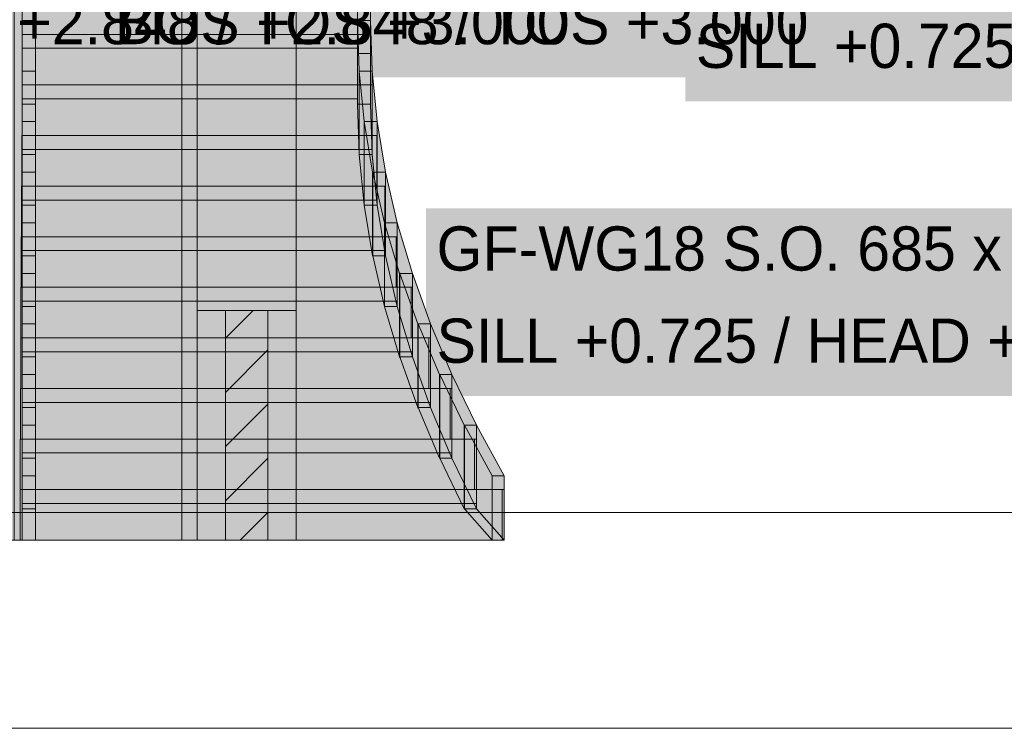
# Model space of a CAD drawing. Header units: millimetres. Extents: x -925 to 33700, y -14775 to 19578.
# Tile 55 of 163: x 6529 to 10062, y -775 to 1769. Entities that reach past the tile are written whole.
import ezdxf

# ---------------------------------------------------------------- set-up
doc = ezdxf.new("R2010")
doc.units = ezdxf.units.MM
doc.linetypes.add('DASHED', pattern=[1.524, 1.27, -0.254])
for name, color, linetype in [('FILL-C_BDBDBF', 7, 'Continuous'), ('FILL-EPS', 7, 'Continuous'), ('FILL-WHITE', 7, 'Continuous'), ('LINE-CORE', 7, 'Continuous'), ('LINE-INK', 7, 'Continuous'), ('LINE-STEEL-DASH', 7, 'DASHED'), ('LINE-STEEL_GREY', 7, 'Continuous'), ('TEXT-INK', 7, 'Continuous')]:
    doc.layers.add(name, color=color, linetype=linetype)

msp = doc.modelspace()

# ---------------------------------------------------------------- hatches: boundary and pattern name
at = {"layer": 'FILL-C_BDBDBF', "true_color": 0xbdbdbf}
h = msp.add_hatch(color=9, dxfattribs=at)
h.dxf.hatch_style = 1
h.paths.add_polyline_path([(7267, 725), (7419.4, 725), (7419.4, -100), (7273, -100), (7267, -100)])
at = {"layer": 'FILL-EPS', "true_color": 0xccffff}
h = msp.add_hatch(color=7, dxfattribs=at)
h.dxf.hatch_style = 1
h.paths.add_polyline_path([(7165.4, 617.6), (7165.4, 725), (7267, 725), (7267, -100), (7165.4, -100)])
h = msp.add_hatch(color=7, dxfattribs=at)
h.dxf.hatch_style = 1
h.paths.add_polyline_path([(7521, 725), (7521, 617.6), (7521, -100), (7419.4, -100), (7419.4, 725), (7448.9, 725)])
at = {"layer": 'FILL-WHITE', "true_color": 0xffffff}
h = msp.add_hatch(color=7, dxfattribs=at)
h.dxf.hatch_style = 1
h.paths.add_polyline_path([(7165.4, 3557.6), (7165.4, -100), (5153.1, -100), (5153.1, 3557.6)])
h.paths.add_polyline_path([(6501.2, 2825), (5816.2, 2825), (5816.2, 725), (6501.2, 725)], flags=0)
h = msp.add_hatch(color=7, dxfattribs=at)
h.dxf.hatch_style = 1
h.paths.add_polyline_path([(5153.1, 3557.6), (7165.4, 3557.6), (7165.4, -100), (5153.1, -100)])
h.paths.add_polyline_path([(6501.2, 2825), (5816.2, 2825), (5816.2, 725), (6501.2, 725)], flags=0)
h = msp.add_hatch(color=7, dxfattribs=at)
h.dxf.hatch_style = 1
h.paths.add_polyline_path([(7261, 3557.6), (7261, 3498.7), (11696, 3498.7), (11696, 3557.6), (12447.2, 3557.6), (12447.2, -100), (11846, -100), (11846, 2825.5), (7110.5, 2825.5), (7110.5, -100), (6508.8, -100), (6508.8, 3557.6)])
h = msp.add_hatch(color=7, dxfattribs=at)
h.dxf.hatch_style = 1
h.paths.add_polyline_path([(7165.4, 3557.6), (7521, 3557.6), (7521, 3351.3), (7521, 3351.3), (7521, -100), (7165.4, -100), (7165.4, 3557.6)])
h = msp.add_hatch(color=7, dxfattribs=at)
h.dxf.hatch_style = 1
h.paths.add_polyline_path([(7521, 3557.6), (7521, 3198.8), (7521, 3198.7), (7521, -100), (7521, -100), (7165.4, -100), (7165.4, 3557.6)])
h.paths.add_polyline_path([(7521, 3351.3), (7271.3, 3351.3), (7271.3, 3198.7), (7521, 3198.7)], flags=0)
h = msp.add_hatch(color=7, dxfattribs=at)
h.dxf.hatch_style = 1
h.paths.add_polyline_path([(7521, 3557.6), (7521, 3351.3), (7271.3, 3351.3), (7271.3, 3198.7), (7521, 3198.7), (7521, -100), (7165.4, -100), (7165.4, 3557.6)])
h = msp.add_hatch(color=7, dxfattribs=at)
h.dxf.hatch_style = 1
h.paths.add_polyline_path([(6508.8, 3198.7), (12447.2, 3198.7), (12447.2, -100), (11846, -100), (11846, 2825.5), (7110.5, 2825.5), (7110.5, -100), (6508.8, -100), (6508.8, 3198.7)])
h = msp.add_hatch(color=7, dxfattribs=at)
h.dxf.hatch_style = 1
h.paths.add_polyline_path([(7165.4, 725), (7165.4, 2825.5), (7521, 2825.5), (7521, 725), (7165.4, 725)])
h = msp.add_hatch(color=7, dxfattribs=at)
h.dxf.hatch_style = 1
h.paths.add_polyline_path([(6538, 1465.8), (6538, 1647.4), (6538, 1828.9), (6538, 2010.5), (6538, 2192.1), (6538, 2373.7), (6538, 2555.3), (6585, 2555.3), (6585, 2373.7), (6585, 2192.1), (6585, 2010.5), (6585, 1828.9), (6585, 1647.4), (6585, 1465.8)])
h = msp.add_hatch(color=7, dxfattribs=at)
h.dxf.hatch_style = 1
h.paths.add_polyline_path([(7741, 1465.8), (7741, 1647.4), (7741, 1828.9), (7741, 2010.5), (7741, 2192.1), (7741, 2373.7), (7741, 2555.3), (7788, 2555.3), (7788, 2373.7), (7788, 2192.1), (7788, 2010.5), (7788, 1828.9), (7788, 1647.4), (7788, 1465.8)])
h = msp.add_hatch(color=7, dxfattribs=at)
h.dxf.hatch_style = 1
h.paths.add_polyline_path([(5975, 1561.1), (9077.1, 1561.1), (9077.1, 2235.1), (5975, 2235.1)])
h = msp.add_hatch(color=7, dxfattribs=at)
h.dxf.hatch_style = 1
h.paths.add_polyline_path([(6832.1, 1561.1), (9934.1, 1561.1), (9934.1, 2235.1), (6832.1, 2235.1)])
h = msp.add_hatch(color=7, dxfattribs=at)
h.dxf.hatch_style = 1
h.paths.add_polyline_path([(8917.8, 1476), (11726.2, 1476), (11726.2, 2150), (8917.8, 2150)])
h = msp.add_hatch(color=7, dxfattribs=at)
h.dxf.hatch_style = 1
h.paths.add_polyline_path([(6585, 1947.4), (6585, 1765.8), (6538, 1765.8), (6538, 1947.4)])
h = msp.add_hatch(color=7, dxfattribs=at)
h.dxf.hatch_style = 1
h.paths.add_polyline_path([(6538, 1847.4), (6538, 1897.4), (7741, 1897.4), (7741, 1947.4), (7788, 1947.4), (7788, 1897.4), (7788, 1665.8), (7788, 1647.4), (7741, 1647.4), (7741, 1665.8), (6538, 1665.8), (6538, 1715.8)])
h = msp.add_hatch(color=7, dxfattribs=at)
h.dxf.hatch_style = 1
h.paths.add_polyline_path([(7788, 1947.4), (7788, 1765.8), (7741, 1765.8), (7741, 1947.4)])
h = msp.add_hatch(color=7, dxfattribs=at)
h.dxf.hatch_style = 1
h.paths.add_polyline_path([(6538, 1897.4), (7788, 1897.4), (7788, 1715.8), (6538, 1715.8), (6538, 1897.4)])
h = msp.add_hatch(color=7, dxfattribs=at)
h.dxf.hatch_style = 1
h.paths.add_polyline_path([(7741, 1767.4), (7741, 1765.8), (7747, 1584.2), (7747, 1284.2), (7747, 1282.6), (7747, 1284.2), (7741, 1465.8), (7741, 1765.8)])
h = msp.add_hatch(color=7, dxfattribs=at)
h.dxf.hatch_style = 1
h.paths.add_polyline_path([(6538, 1665.8), (6538, 1715.8), (7741, 1715.8), (7741, 1765.8), (7788, 1765.8), (7788, 1715.8), (7788, 1484.2), (7788, 1465.8), (7741, 1465.8), (7741, 1484.2), (6538, 1484.2), (6538, 1534.2)])
h = msp.add_hatch(color=7, dxfattribs=at)
h.dxf.hatch_style = 1
h.paths.add_polyline_path([(6585, 1765.8), (6585, 1584.2), (6538, 1584.2), (6538, 1765.8)])
h = msp.add_hatch(color=7, dxfattribs=at)
h.dxf.hatch_style = 1
h.paths.add_polyline_path([(7741, 1765.8), (7788, 1765.8), (7788, 1465.8), (7741, 1465.8)])
h = msp.add_hatch(color=7, dxfattribs=at)
h.dxf.hatch_style = 1
h.paths.add_polyline_path([(7747, 1584.2), (7741, 1765.8), (7788, 1765.8), (7794, 1584.2)])
h = msp.add_hatch(color=7, dxfattribs=at)
h.dxf.hatch_style = 1
h.paths.add_polyline_path([(7788, 1465.8), (7788, 1484.2), (7788, 1765.8), (7793.9, 1585.8), (7794, 1585.8), (7794, 1584.2), (7794, 1534.2), (7794, 1284.2), (7788.1, 1464.2), (7788, 1464.2)])
h = msp.add_hatch(color=7, dxfattribs=at)
h.dxf.hatch_style = 1
h.paths.add_polyline_path([(6538, 1715.8), (7788, 1715.8), (7788, 1534.2), (6538, 1534.2), (6538, 1715.8)])
h = msp.add_hatch(color=7, dxfattribs=at)
h.dxf.hatch_style = 1
h.paths.add_polyline_path([(6585, 1584.2), (6585, 1402.6), (6538, 1402.6), (6538, 1584.2)])
h = msp.add_hatch(color=7, dxfattribs=at)
h.dxf.hatch_style = 1
h.paths.add_polyline_path([(7747, 1284.2), (7747, 1584.2), (7794, 1584.2), (7794, 1284.2), (7747, 1284.2)])
h = msp.add_hatch(color=7, dxfattribs=at)
h.dxf.hatch_style = 1
h.paths.add_polyline_path([(7794, 1584.2), (7794, 1284.2), (7747.1, 1284.2), (7747.1, 1584.2)])
h = msp.add_hatch(color=7, dxfattribs=at)
h.dxf.hatch_style = 1
h.paths.add_polyline_path([(7747.1, 1584.2), (7794, 1584.2), (7812, 1402.6), (7765.1, 1402.6)])
h = msp.add_hatch(color=7, dxfattribs=at)
h.dxf.hatch_style = 1
h.paths.add_polyline_path([(7765.1, 1402.6), (7765.1, 1102.6), (7747.1, 1284.2), (7747.1, 1584.2)])
h = msp.add_hatch(color=7, dxfattribs=at)
h.dxf.hatch_style = 1
h.paths.add_polyline_path([(7794, 1284.2), (7794, 1302.6), (7794, 1584.2), (7811.8, 1404.2), (7812, 1404.2), (7812, 1402.6), (7812, 1352.6), (7812, 1102.6), (7794.2, 1282.6), (7794, 1282.6)])
h = msp.add_hatch(color=7, dxfattribs=at)
h.dxf.hatch_style = 1
h.paths.add_polyline_path([(6537.1, 1534.2), (7793.1, 1534.2), (7793.1, 1352.6), (6537.1, 1352.6)])
h = msp.add_hatch(color=7, dxfattribs=at)
h.dxf.hatch_style = 1
h.paths.add_polyline_path([(6538, 1534.2), (6538, 1352.6), (6537.1, 1352.6), (6537.1, 1534.2)])
h = msp.add_hatch(color=7, dxfattribs=at)
h.dxf.hatch_style = 1
h.paths.add_polyline_path([(6538, 1484.2), (6538, 1534.2), (7794, 1534.2), (7794, 1302.6), (6538, 1302.6), (6538, 1352.6)])
h = msp.add_hatch(color=7, dxfattribs=at)
h.dxf.hatch_style = 1
h.paths.add_polyline_path([(7793.1, 1534.2), (7794, 1534.2), (7794, 1352.6), (7793.1, 1352.6)])
h = msp.add_hatch(color=7, dxfattribs=at)
h.dxf.hatch_style = 1
h.paths.add_polyline_path([(6538, 1284.2), (6538, 1465.8), (6585, 1465.8), (6585, 1284.2)])
h = msp.add_hatch(color=7, dxfattribs=at)
h.dxf.hatch_style = 1
h.paths.add_polyline_path([(7747, 1284.2), (7741, 1465.8), (7788, 1465.8), (7794, 1284.2)])
h = msp.add_hatch(color=7, dxfattribs=at)
h.dxf.hatch_style = 1
h.paths.add_polyline_path([(6538, 1402.6), (6585, 1402.6), (6585, 1221.1), (6538, 1221.1), (6538, 1402.6)])
h = msp.add_hatch(color=7, dxfattribs=at)
h.dxf.hatch_style = 1
h.paths.add_polyline_path([(7765.1, 1402.6), (7812, 1402.6), (7812, 1102.6), (7765.1, 1102.6)])
h = msp.add_hatch(color=7, dxfattribs=at)
h.dxf.hatch_style = 1
h.paths.add_polyline_path([(7812, 1402.6), (7812, 1102.6), (7765.3, 1102.6), (7765.3, 1402.6)])
h = msp.add_hatch(color=7, dxfattribs=at)
h.dxf.hatch_style = 1
h.paths.add_polyline_path([(7765.3, 1402.6), (7812, 1402.6), (7842, 1221.1), (7795.3, 1221.1)])
h = msp.add_hatch(color=7, dxfattribs=at)
h.dxf.hatch_style = 1
h.paths.add_polyline_path([(7795.3, 1221.1), (7795.3, 921.1), (7765.3, 1102.6), (7765.3, 1402.6)])
h = msp.add_hatch(color=7, dxfattribs=at)
h.dxf.hatch_style = 1
h.paths.add_polyline_path([(7812, 1121.1), (7812, 1402.6), (7842, 1221.1), (7842, 1171.1), (7842, 921.1), (7812, 1102.6)])
h = msp.add_hatch(color=7, dxfattribs=at)
h.dxf.hatch_style = 1
h.paths.add_polyline_path([(7810.2, 1352.6), (7810.2, 1171.1), (6536.2, 1171.1), (6536.2, 1352.6)])
h = msp.add_hatch(color=7, dxfattribs=at)
h.dxf.hatch_style = 1
h.paths.add_polyline_path([(6538, 1352.6), (6538, 1171.1), (6536.2, 1171.1), (6536.2, 1352.6)])
h = msp.add_hatch(color=7, dxfattribs=at)
h.dxf.hatch_style = 1
h.paths.add_polyline_path([(6538, 1302.6), (6538, 1352.6), (7812, 1352.6), (7812, 1121.1), (6538, 1121.1), (6538, 1171.1)])
h = msp.add_hatch(color=7, dxfattribs=at)
h.dxf.hatch_style = 1
h.paths.add_polyline_path([(7810.2, 1352.6), (7812, 1352.6), (7812, 1171.1), (7810.2, 1171.1)])
h = msp.add_hatch(color=7, dxfattribs=at)
h.dxf.hatch_style = 1
h.paths.add_polyline_path([(6538, 1102.6), (6538, 1284.2), (6585, 1284.2), (6585, 1102.6)])
h = msp.add_hatch(color=7, dxfattribs=at)
h.dxf.hatch_style = 1
h.paths.add_polyline_path([(7747.1, 1284.2), (7794, 1284.2), (7812, 1102.6), (7765.1, 1102.6)])
h = msp.add_hatch(color=7, dxfattribs=at)
h.dxf.hatch_style = 1
h.paths.add_polyline_path([(6585, 1221.1), (6585, 1039.5), (6538, 1039.5), (6538, 1221.1)])
h = msp.add_hatch(color=7, dxfattribs=at)
h.dxf.hatch_style = 1
h.paths.add_polyline_path([(7795.3, 921.1), (7795.3, 1221.1), (7842, 1221.1), (7842, 921.1)])
h = msp.add_hatch(color=7, dxfattribs=at)
h.dxf.hatch_style = 1
h.paths.add_polyline_path([(7795.5, 1222.7), (7795.7, 1221.1), (7837.7, 1039.5), (7837.7, 739.5), (7837.8, 737.9), (7837.7, 739.5), (7795.7, 921.1), (7795.7, 1221.1)])
h = msp.add_hatch(color=7, dxfattribs=at)
h.dxf.hatch_style = 1
h.paths.add_polyline_path([(7842, 1221.1), (7842, 921.1), (7795.7, 921.1), (7795.7, 1221.1)])
h = msp.add_hatch(color=7, dxfattribs=at)
h.dxf.hatch_style = 1
h.paths.add_polyline_path([(7837.7, 1039.5), (7795.7, 1221.1), (7842, 1221.1), (7884, 1039.5)])
h = msp.add_hatch(color=7, dxfattribs=at)
h.dxf.hatch_style = 1
h.paths.add_polyline_path([(7842, 921.1), (7842, 939.5), (7842, 1221.1), (7884, 1039.5), (7884, 989.5), (7884, 739.5)])
h = msp.add_hatch(color=7, dxfattribs=at)
h.dxf.hatch_style = 1
h.paths.add_polyline_path([(6535.2, 1171.1), (7839.2, 1171.1), (7839.2, 989.5), (6535.2, 989.5)])
h = msp.add_hatch(color=7, dxfattribs=at)
h.dxf.hatch_style = 1
h.paths.add_polyline_path([(6538, 1171.1), (6538, 989.5), (6535.2, 989.5), (6535.2, 1171.1)])
h = msp.add_hatch(color=7, dxfattribs=at)
h.dxf.hatch_style = 1
h.paths.add_polyline_path([(6538, 1121.1), (6538, 1171.1), (7842, 1171.1), (7842, 939.5), (6538, 939.5), (6538, 989.5)])
h = msp.add_hatch(color=7, dxfattribs=at)
h.dxf.hatch_style = 1
h.paths.add_polyline_path([(7839.2, 989.5), (7839.2, 1171.1), (7842, 1171.1), (7842, 989.5)])
h = msp.add_hatch(color=7, dxfattribs=at)
h.dxf.hatch_style = 1
h.paths.add_polyline_path([(6538, 921.1), (6538, 1102.6), (6585, 1102.6), (6585, 921.1), (6538, 921.1)])
h = msp.add_hatch(color=7, dxfattribs=at)
h.dxf.hatch_style = 1
h.paths.add_polyline_path([(7765.3, 1102.6), (7812, 1102.6), (7842, 921.1), (7795.3, 921.1)])
h = msp.add_hatch(color=7, dxfattribs=at)
h.dxf.hatch_style = 1
h.paths.add_polyline_path([(7987.2, 417.6), (10795.5, 417.6), (10795.5, 1091.6), (7987.2, 1091.6)])
h = msp.add_hatch(color=7, dxfattribs=at)
h.dxf.hatch_style = 1
h.paths.add_polyline_path([(6585, 1039.5), (6585, 857.9), (6538, 857.9), (6538, 1039.5)])
h = msp.add_hatch(color=7, dxfattribs=at)
h.dxf.hatch_style = 1
h.paths.add_polyline_path([(7837.7, 739.5), (7837.7, 1039.5), (7884, 1039.5), (7884, 739.5)])
h = msp.add_hatch(color=7, dxfattribs=at)
h.dxf.hatch_style = 1
h.paths.add_polyline_path([(7838.1, 1039.5), (7892.1, 857.9), (7892.1, 557.9), (7892.3, 556.3), (7892.1, 557.9), (7838.1, 739.5), (7838.1, 1039.5), (7837.9, 1041.1)])
h = msp.add_hatch(color=7, dxfattribs=at)
h.dxf.hatch_style = 1
h.paths.add_polyline_path([(7884, 1039.5), (7884, 739.5), (7838.1, 739.5), (7838.1, 1039.5)])
h = msp.add_hatch(color=7, dxfattribs=at)
h.dxf.hatch_style = 1
h.paths.add_polyline_path([(7938, 857.9), (7892.1, 857.9), (7838.1, 1039.5), (7884, 1039.5)])
h = msp.add_hatch(color=7, dxfattribs=at)
h.dxf.hatch_style = 1
h.paths.add_polyline_path([(7938, 857.9), (7938, 807.9), (7938, 557.9), (7884, 739.5), (7884, 757.9), (7884, 1039.5)])
h = msp.add_hatch(color=7, dxfattribs=at)
h.dxf.hatch_style = 1
h.paths.add_polyline_path([(7880.3, 989.5), (7880.3, 807.9), (6534.3, 807.9), (6534.3, 989.5)])
h = msp.add_hatch(color=7, dxfattribs=at)
h.dxf.hatch_style = 1
h.paths.add_polyline_path([(6538, 989.5), (6538, 807.9), (6534.3, 807.9), (6534.3, 989.5)])
h = msp.add_hatch(color=7, dxfattribs=at)
h.dxf.hatch_style = 1
h.paths.add_polyline_path([(6538, 939.5), (6538, 989.5), (7884, 989.5), (7884, 757.9), (6538, 757.9), (6538, 807.9)])
h = msp.add_hatch(color=7, dxfattribs=at)
h.dxf.hatch_style = 1
h.paths.add_polyline_path([(7880.3, 989.5), (7884, 989.5), (7884, 807.9), (7880.3, 807.9)])
h = msp.add_hatch(color=7, dxfattribs=at)
h.dxf.hatch_style = 1
h.paths.add_polyline_path([(6538, 921.1), (6585, 921.1), (6585, 739.5), (6538, 739.5)])
h = msp.add_hatch(color=7, dxfattribs=at)
h.dxf.hatch_style = 1
h.paths.add_polyline_path([(7837.7, 739.5), (7795.7, 921.1), (7842, 921.1), (7884, 739.5)])
h = msp.add_hatch(color=7, dxfattribs=at)
h.dxf.hatch_style = 1
h.paths.add_polyline_path([(6585, 857.9), (6585, 676.3), (6538, 676.3), (6538, 857.9)])
h = msp.add_hatch(color=7, dxfattribs=at)
h.dxf.hatch_style = 1
h.paths.add_polyline_path([(7892.1, 557.9), (7892.1, 857.9), (7938, 857.9), (7938, 557.9)])
h = msp.add_hatch(color=7, dxfattribs=at)
h.dxf.hatch_style = 1
h.paths.add_polyline_path([(7892.4, 859.5), (7892.6, 857.9), (7957.6, 676.3), (7957.6, 376.3), (7957.8, 374.7), (7957.6, 376.3), (7892.6, 557.9), (7892.6, 857.9)])
h = msp.add_hatch(color=7, dxfattribs=at)
h.dxf.hatch_style = 1
h.paths.add_polyline_path([(7938, 857.9), (7938, 557.9), (7892.6, 557.9), (7892.6, 857.9)])
h = msp.add_hatch(color=7, dxfattribs=at)
h.dxf.hatch_style = 1
h.paths.add_polyline_path([(7938, 857.9), (8003, 676.3), (7957.6, 676.3), (7892.6, 857.9), (7938, 857.9)])
h = msp.add_hatch(color=7, dxfattribs=at)
h.dxf.hatch_style = 1
h.paths.add_polyline_path([(8003, 676.3), (8003, 626.3), (8003, 376.3), (7938, 557.9), (7938, 576.3), (7938, 857.9)])
h = msp.add_hatch(color=7, dxfattribs=at)
h.dxf.hatch_style = 1
h.paths.add_polyline_path([(7933.3, 807.9), (7933.3, 626.3), (6533.3, 626.3), (6533.3, 807.9)])
h = msp.add_hatch(color=7, dxfattribs=at)
h.dxf.hatch_style = 1
h.paths.add_polyline_path([(6538, 807.9), (6538, 626.3), (6533.3, 626.3), (6533.3, 807.9)])
h = msp.add_hatch(color=7, dxfattribs=at)
h.dxf.hatch_style = 1
h.paths.add_polyline_path([(6538, 757.9), (6538, 807.9), (7938, 807.9), (7938, 576.3), (6538, 576.3), (6538, 626.3)])
h = msp.add_hatch(color=7, dxfattribs=at)
h.dxf.hatch_style = 1
h.paths.add_polyline_path([(7933.3, 626.3), (7933.3, 807.9), (7938, 807.9), (7938, 626.3)])
h = msp.add_hatch(color=7, dxfattribs=at)
h.dxf.hatch_style = 1
h.paths.add_polyline_path([(6538, 739.5), (6585, 739.5), (6585, 557.9), (6538, 557.9)])
h = msp.add_hatch(color=7, dxfattribs=at)
h.dxf.hatch_style = 1
h.paths.add_polyline_path([(7938, 557.9), (7892.1, 557.9), (7838.1, 739.5), (7884, 739.5)])
h = msp.add_hatch(color=7, dxfattribs=at)
h.dxf.hatch_style = 1
h.paths.add_polyline_path([(6585, 676.3), (6585, 494.7), (6538, 494.7), (6538, 676.3)])
h = msp.add_hatch(color=7, dxfattribs=at)
h.dxf.hatch_style = 1
h.paths.add_polyline_path([(7957.6, 376.3), (7957.6, 676.3), (8003, 676.3), (8003, 376.3)])
h = msp.add_hatch(color=7, dxfattribs=at)
h.dxf.hatch_style = 1
h.paths.add_polyline_path([(8003, 676.3), (8003, 376.3), (7958.3, 376.3), (7958.3, 676.3)])
h = msp.add_hatch(color=7, dxfattribs=at)
h.dxf.hatch_style = 1
h.paths.add_polyline_path([(8080, 494.7), (8035.3, 494.7), (7958.3, 676.3), (8003, 676.3)])
h = msp.add_hatch(color=7, dxfattribs=at)
h.dxf.hatch_style = 1
h.paths.add_polyline_path([(8035.3, 494.7), (8035.3, 194.7), (7958.3, 376.3), (7958.3, 676.3)])
h = msp.add_hatch(color=7, dxfattribs=at)
h.dxf.hatch_style = 1
h.paths.add_polyline_path([(8003, 376.3), (8003, 394.7), (8003, 676.3), (8080, 494.7), (8080, 494.7), (8080, 444.7), (8080, 194.7), (8003, 376.3)])
h = msp.add_hatch(color=7, dxfattribs=at)
h.dxf.hatch_style = 1
h.paths.add_polyline_path([(7997.4, 626.3), (7997.4, 444.7), (6532.4, 444.7), (6532.4, 626.3)])
h = msp.add_hatch(color=7, dxfattribs=at)
h.dxf.hatch_style = 1
h.paths.add_polyline_path([(6538, 626.3), (6538, 444.7), (6532.4, 444.7), (6532.4, 626.3)])
h = msp.add_hatch(color=7, dxfattribs=at)
h.dxf.hatch_style = 1
h.paths.add_polyline_path([(6538, 576.3), (6538, 626.3), (8003, 626.3), (8003, 394.7), (6538, 394.7), (6538, 444.7)])
h = msp.add_hatch(color=7, dxfattribs=at)
h.dxf.hatch_style = 1
h.paths.add_polyline_path([(7997.4, 626.3), (8003, 626.3), (8003, 444.7), (7997.4, 444.7)])
h = msp.add_hatch(color=7, dxfattribs=at)
h.dxf.hatch_style = 1
h.paths.add_polyline_path([(6538, 376.3), (6538, 557.9), (6585, 557.9), (6585, 376.3)])
h = msp.add_hatch(color=7, dxfattribs=at)
h.dxf.hatch_style = 1
h.paths.add_polyline_path([(7938, 557.9), (8003, 376.3), (7957.6, 376.3), (7892.6, 557.9), (7938, 557.9)])
h = msp.add_hatch(color=7, dxfattribs=at)
h.dxf.hatch_style = 1
h.paths.add_polyline_path([(6538, 494.7), (6585, 494.7), (6585, 313.2), (6538, 313.2), (6538, 494.7)])
h = msp.add_hatch(color=7, dxfattribs=at)
h.dxf.hatch_style = 1
h.paths.add_polyline_path([(8035.3, 494.7), (8080, 494.7), (8080, 194.7), (8035.3, 194.7)])
h = msp.add_hatch(color=7, dxfattribs=at)
h.dxf.hatch_style = 1
h.paths.add_polyline_path([(8080, 494.7), (8080, 194.7), (8036, 194.7), (8036, 494.7)])
h = msp.add_hatch(color=7, dxfattribs=at)
h.dxf.hatch_style = 1
h.paths.add_polyline_path([(8080, 494.7), (8168, 313.2), (8124, 313.2), (8036, 494.7), (8080, 494.7)])
h = msp.add_hatch(color=7, dxfattribs=at)
h.dxf.hatch_style = 1
h.paths.add_polyline_path([(8124, 313.2), (8124, 13.2), (8036, 194.7), (8036, 494.7)])
h = msp.add_hatch(color=7, dxfattribs=at)
h.dxf.hatch_style = 1
h.paths.add_polyline_path([(8080, 194.7), (8080, 213.2), (8080, 494.7), (8168, 313.2), (8168, 263.2), (8168, 13.2)])
h = msp.add_hatch(color=7, dxfattribs=at)
h.dxf.hatch_style = 1
h.paths.add_polyline_path([(6531.6, 444.7), (8073.6, 444.7), (8073.6, 263.2), (6531.6, 263.2), (6531.6, 444.7)])
h = msp.add_hatch(color=7, dxfattribs=at)
h.dxf.hatch_style = 1
h.paths.add_polyline_path([(6538, 444.7), (6538, 263.2), (6531.6, 263.2), (6531.6, 444.7)])
h = msp.add_hatch(color=7, dxfattribs=at)
h.dxf.hatch_style = 1
h.paths.add_polyline_path([(6538, 394.7), (6538, 444.7), (8080, 444.7), (8080, 213.2), (6538, 213.2), (6538, 263.2)])
h = msp.add_hatch(color=7, dxfattribs=at)
h.dxf.hatch_style = 1
h.paths.add_polyline_path([(8073.6, 444.7), (8080, 444.7), (8080, 263.2), (8073.6, 263.2)])
h = msp.add_hatch(color=7, dxfattribs=at)
h.dxf.hatch_style = 1
h.paths.add_polyline_path([(6538, 194.7), (6538, 376.3), (6585, 376.3), (6585, 194.7)])
h = msp.add_hatch(color=7, dxfattribs=at)
h.dxf.hatch_style = 1
h.paths.add_polyline_path([(8080, 194.7), (8035.3, 194.7), (7958.3, 376.3), (8003, 376.3)])
h = msp.add_hatch(color=7, dxfattribs=at)
h.dxf.hatch_style = 1
h.paths.add_polyline_path([(6585, 313.2), (6585, 131.6), (6538, 131.6), (6538, 313.2)])
h = msp.add_hatch(color=7, dxfattribs=at)
h.dxf.hatch_style = 1
h.paths.add_polyline_path([(8124, 13.2), (8124, 313.2), (8168, 313.2), (8168, 13.2)])
h = msp.add_hatch(color=7, dxfattribs=at)
h.dxf.hatch_style = 1
h.paths.add_polyline_path([(8168, 313.2), (8168, 13.2), (8124.9, 13.2), (8124.9, 313.2)])
h = msp.add_hatch(color=7, dxfattribs=at)
h.dxf.hatch_style = 1
h.paths.add_polyline_path([(8268, 131.6), (8224.9, 131.6), (8124.9, 313.2), (8168, 313.2)])
h = msp.add_hatch(color=7, dxfattribs=at)
h.dxf.hatch_style = 1
h.paths.add_polyline_path([(8224.9, 131.6), (8224.9, -100), (8124.9, 13.2), (8124.9, 313.2)])
h = msp.add_hatch(color=7, dxfattribs=at)
h.dxf.hatch_style = 1
h.paths.add_polyline_path([(8168, 31.6), (8168, 313.2), (8268, 131.6), (8268, 81.6), (8268, -100), (8260.1, -100), (8260.1, -91.1), (8168, 13.2)])
h = msp.add_hatch(color=7, dxfattribs=at)
h.dxf.hatch_style = 1
h.paths.add_polyline_path([(8160.8, 263.2), (8160.8, 81.6), (6530.8, 81.6), (6530.8, 263.2)])
h = msp.add_hatch(color=7, dxfattribs=at)
h.dxf.hatch_style = 1
h.paths.add_polyline_path([(6538, 263.2), (6538, 81.6), (6530.8, 81.6), (6530.8, 263.2)])
h = msp.add_hatch(color=7, dxfattribs=at)
h.dxf.hatch_style = 1
h.paths.add_polyline_path([(6538, 213.2), (6538, 263.2), (8168, 263.2), (8168, 31.6), (6538, 31.6), (6538, 81.6)])
h = msp.add_hatch(color=7, dxfattribs=at)
h.dxf.hatch_style = 1
h.paths.add_polyline_path([(8160.8, 81.6), (8160.8, 263.2), (8168, 263.2), (8168, 81.6)])
h = msp.add_hatch(color=7, dxfattribs=at)
h.dxf.hatch_style = 1
h.paths.add_polyline_path([(6538, 13.2), (6538, 194.7), (6585, 194.7), (6585, 13.2), (6538, 13.2)])
h = msp.add_hatch(color=7, dxfattribs=at)
h.dxf.hatch_style = 1
h.paths.add_polyline_path([(8080, 194.7), (8168, 13.2), (8124, 13.2), (8036, 194.7), (8080, 194.7)])
h = msp.add_hatch(color=7, dxfattribs=at)
h.dxf.hatch_style = 1
h.paths.add_polyline_path([(6538, -100), (6538, 131.6), (6585, 131.6), (6585, -100), (6538, -100)])
h = msp.add_hatch(color=7, dxfattribs=at)
h.dxf.hatch_style = 1
h.paths.add_polyline_path([(8224.9, -100), (8224.9, 131.6), (8268, 131.6), (8268, -100), (8224.9, -100)])
h = msp.add_hatch(color=7, dxfattribs=at)
h.dxf.hatch_style = 1
h.paths.add_polyline_path([(8260.1, 81.6), (8260.1, -100), (6530.1, -100), (6530.1, 81.6)])
h = msp.add_hatch(color=7, dxfattribs=at)
h.dxf.hatch_style = 1
h.paths.add_polyline_path([(6538, 81.6), (6538, -100), (6530.1, -100), (6530.1, 81.6)])
h = msp.add_hatch(color=7, dxfattribs=at)
h.dxf.hatch_style = 1
h.paths.add_polyline_path([(6538, 31.6), (6538, 81.6), (8268, 81.6), (8268, -100), (6538, -100)])
h = msp.add_hatch(color=7, dxfattribs=at)
h.dxf.hatch_style = 1
h.paths.add_polyline_path([(6538, 13.2), (6585, 13.2), (6585, -100), (6538, -100)])
h = msp.add_hatch(color=7, dxfattribs=at)
h.dxf.hatch_style = 1
h.paths.add_polyline_path([(8168, 13.2), (8268, -100), (8224.9, -100), (8124.9, 13.2)])

# ---------------------------------------------------------------- linework, layer by layer
at = {"layer": 'LINE-CORE', "lineweight": 5}
for points in [[(7165.4, 3557.6), (7165.4, -100), (5153.1, -100), (5153.1, 3557.6)], [(5153.1, 3557.6), (7165.4, 3557.6), (7165.4, -100), (5153.1, -100)], [(7261, 3557.6), (7261, 3498.7), (11696, 3498.7), (11696, 3557.6), (12447.2, 3557.6), (12447.2, -100), (11846, -100), (11846, 2825.5), (7110.5, 2825.5), (7110.5, -100), (6508.8, -100), (6508.8, 3557.6)], [(7165.4, 3557.6), (7165.4, 3557.6), (7521, 3557.6), (7521, 3351.3), (7521, 3351.3), (7521, -100), (7521, -100), (7521, -100), (7521, -100), (7165.4, -100), (7165.4, 3557.6), (7165.4, 3557.6)], [(7521, 3557.6), (7521, 3198.8), (7521, 3198.7), (7521, -100), (7521, -100), (7165.4, -100), (7165.4, 3557.6)], [(7521, 3557.6), (7521, 3351.3), (7271.3, 3351.3), (7271.3, 3198.7), (7521, 3198.7), (7521, -100), (7521, -100), (7521, -100), (7521, -100), (7165.4, -100), (7165.4, -100), (7165.4, 3557.6), (7165.4, 3557.6), (7165.4, 3557.6), (7165.4, 3557.6)], [(6508.8, 3198.7), (12447.2, 3198.7), (12447.2, -100), (11846, -100), (11846, 2825.5), (7110.5, 2825.5), (7110.5, -100), (6508.8, -100), (6508.8, -100), (6508.8, -100), (6508.8, -100), (6508.8, 3198.7), (6508.8, 3198.7)], [(7165.4, 725), (7165.4, 725), (7165.4, 2825.5), (7521, 2825.5), (7521, 2825.5), (7521, 2825.5), (7521, 725), (7165.4, 725), (7165.4, 725)], [(6585, 1947.4), (6585, 1765.8), (6585, 1765.8), (6538, 1765.8), (6538, 1947.4), (6538, 1947.4)], [(6538, 1847.4), (6538, 1897.4), (7741, 1897.4), (7741, 1947.4), (7788, 1947.4), (7788, 1897.4), (7788, 1665.8), (7788, 1647.4), (7741, 1647.4), (7741, 1665.8), (6538, 1665.8), (6538, 1715.8)], [(7788, 1947.4), (7788, 1765.8), (7788, 1765.8), (7741, 1765.8), (7741, 1947.4), (7741, 1947.4)], [(6538, 1897.4), (6538, 1897.4), (7788, 1897.4), (7788, 1715.8), (7788, 1715.8), (7788, 1715.8), (7788, 1715.8), (6538, 1715.8), (6538, 1897.4), (6538, 1897.4)], [(7741, 1767.4), (7741, 1765.8), (7747, 1584.2), (7747, 1284.2), (7747, 1282.6), (7747, 1282.6), (7747, 1284.2), (7741, 1465.8), (7741, 1765.8), (7741, 1767.4)], [(6538, 1665.8), (6538, 1715.8), (7741, 1715.8), (7741, 1765.8), (7788, 1765.8), (7788, 1715.8), (7788, 1484.2), (7788, 1465.8), (7741, 1465.8), (7741, 1484.2), (6538, 1484.2), (6538, 1534.2)], [(6585, 1765.8), (6585, 1584.2), (6585, 1584.2), (6538, 1584.2), (6538, 1765.8), (6538, 1765.8)], [(7741, 1765.8), (7741, 1765.8), (7741, 1765.8), (7788, 1765.8), (7788, 1465.8), (7788, 1465.8), (7788, 1465.8), (7788, 1465.8), (7741, 1465.8), (7741, 1765.8)], [(7747, 1584.2), (7741, 1765.8), (7788, 1765.8), (7788, 1765.8), (7794, 1584.2), (7747, 1584.2)], [(7788, 1465.8), (7788, 1465.8), (7788, 1484.2), (7788, 1484.2), (7788, 1765.8), (7793.9, 1585.8), (7794, 1585.8), (7794, 1584.2), (7794, 1584.2), (7794, 1534.2), (7794, 1534.2), (7794, 1284.2), (7788.1, 1464.2), (7788, 1464.2)], [(6538, 1715.8), (6538, 1715.8), (7788, 1715.8), (7788, 1534.2), (7788, 1534.2), (7788, 1534.2), (7788, 1534.2), (6538, 1534.2), (6538, 1715.8), (6538, 1715.8)], [(6585, 1584.2), (6585, 1402.6), (6585, 1402.6), (6538, 1402.6), (6538, 1584.2), (6538, 1584.2)], [(7747, 1284.2), (7747, 1284.2), (7747, 1584.2), (7794, 1584.2), (7794, 1584.2), (7794, 1584.2), (7794, 1584.2), (7794, 1284.2), (7747, 1284.2), (7747, 1284.2)], [(7794, 1584.2), (7794, 1284.2), (7747.1, 1284.2), (7747.1, 1584.2)], [(7747.1, 1584.2), (7794, 1584.2), (7812, 1402.6), (7765.1, 1402.6)], [(7765.1, 1402.6), (7765.1, 1102.6), (7747.1, 1284.2), (7747.1, 1584.2)], [(7794, 1284.2), (7794, 1284.2), (7794, 1284.2), (7794, 1302.6), (7794, 1302.6), (7794, 1584.2), (7811.8, 1404.2), (7812, 1404.2), (7812, 1402.6), (7812, 1402.6), (7812, 1402.6), (7812, 1352.6), (7812, 1352.6), (7812, 1102.6), (7794.2, 1282.6), (7794, 1282.6)], [(6537.1, 1534.2), (6537.1, 1534.2), (7793.1, 1534.2), (7793.1, 1352.6), (7793.1, 1352.6), (7793.1, 1352.6), (6537.1, 1352.6), (6537.1, 1534.2)], [(6538, 1534.2), (6538, 1352.6), (6538, 1352.6), (6537.1, 1352.6), (6537.1, 1534.2), (6537.1, 1534.2)], [(6538, 1484.2), (6538, 1534.2), (7794, 1534.2), (7794, 1534.2), (7794, 1534.2), (7794, 1302.6), (6538, 1302.6), (6538, 1352.6)], [(7793.1, 1534.2), (7794, 1534.2), (7794, 1352.6), (7793.1, 1352.6)], [(6538, 1284.2), (6538, 1465.8), (6585, 1465.8), (6585, 1465.8), (6585, 1284.2), (6538, 1284.2)], [(7747, 1284.2), (7741, 1465.8), (7788, 1465.8), (7788, 1465.8), (7794, 1284.2), (7747, 1284.2)], [(6538, 1402.6), (6585, 1402.6), (6585, 1221.1), (6585, 1221.1), (6585, 1221.1), (6585, 1221.1), (6538, 1221.1), (6538, 1402.6), (6538, 1402.6), (6538, 1402.6)], [(7765.1, 1402.6), (7812, 1402.6), (7812, 1102.6), (7765.1, 1102.6)], [(7812, 1402.6), (7812, 1102.6), (7812, 1102.6), (7765.3, 1102.6), (7765.3, 1402.6), (7765.3, 1402.6)], [(7765.3, 1402.6), (7812, 1402.6), (7812, 1402.6), (7842, 1221.1), (7795.3, 1221.1), (7795.3, 1221.1)], [(7795.3, 1221.1), (7795.3, 921.1), (7765.3, 1102.6), (7765.3, 1402.6)], [(7812, 1121.1), (7812, 1402.6), (7842, 1221.1), (7842, 1171.1), (7842, 921.1), (7812, 1102.6)], [(7810.2, 1352.6), (7810.2, 1171.1), (6536.2, 1171.1), (6536.2, 1352.6)], [(6538, 1352.6), (6538, 1171.1), (6536.2, 1171.1), (6536.2, 1352.6)], [(6538, 1302.6), (6538, 1352.6), (7812, 1352.6), (7812, 1121.1), (6538, 1121.1), (6538, 1171.1)], [(7810.2, 1352.6), (7812, 1352.6), (7812, 1171.1), (7810.2, 1171.1)], [(6538, 1102.6), (6538, 1284.2), (6585, 1284.2), (6585, 1284.2), (6585, 1102.6), (6538, 1102.6)], [(7747.1, 1284.2), (7794, 1284.2), (7812, 1102.6), (7765.1, 1102.6)], [(6585, 1221.1), (6585, 1039.5), (6585, 1039.5), (6538, 1039.5), (6538, 1221.1), (6538, 1221.1)], [(7795.3, 921.1), (7795.3, 1221.1), (7842, 1221.1), (7842, 1221.1), (7842, 921.1), (7795.3, 921.1)], [(7795.5, 1222.7), (7795.7, 1221.1), (7837.7, 1039.5), (7837.7, 739.5), (7837.8, 737.9), (7837.8, 737.9), (7837.7, 739.5), (7795.7, 921.1), (7795.7, 1221.1), (7795.5, 1222.7)], [(7842, 1221.1), (7842, 921.1), (7842, 921.1), (7795.7, 921.1), (7795.7, 1221.1), (7795.7, 1221.1)], [(7837.7, 1039.5), (7795.7, 1221.1), (7842, 1221.1), (7842, 1221.1), (7884, 1039.5), (7837.7, 1039.5)], [(7842, 921.1), (7842, 921.1), (7842, 921.1), (7842, 939.5), (7842, 939.5), (7842, 1221.1), (7884, 1039.5), (7884, 1039.5), (7884, 1039.5), (7884, 1039.5), (7884, 989.5), (7884, 989.5), (7884, 739.5), (7842, 921.1)], [(6535.2, 1171.1), (6535.2, 1171.1), (7839.2, 1171.1), (7839.2, 989.5), (6535.2, 989.5), (6535.2, 1171.1)], [(6538, 1171.1), (6538, 989.5), (6538, 989.5), (6535.2, 989.5), (6535.2, 1171.1), (6535.2, 1171.1)], [(6538, 1121.1), (6538, 1171.1), (7842, 1171.1), (7842, 1171.1), (7842, 1171.1), (7842, 939.5), (6538, 939.5), (6538, 989.5)], [(7839.2, 989.5), (7839.2, 1171.1), (7842, 1171.1), (7842, 1171.1), (7842, 989.5), (7839.2, 989.5)], [(6538, 921.1), (6538, 921.1), (6538, 1102.6), (6585, 1102.6), (6585, 1102.6), (6585, 1102.6), (6585, 1102.6), (6585, 921.1), (6538, 921.1), (6538, 921.1)], [(7765.3, 1102.6), (7812, 1102.6), (7812, 1102.6), (7842, 921.1), (7795.3, 921.1), (7795.3, 921.1)], [(6585, 1039.5), (6585, 857.9), (6538, 857.9), (6538, 1039.5), (6538, 1039.5)], [(7837.7, 739.5), (7837.7, 1039.5), (7884, 1039.5), (7884, 1039.5), (7884, 739.5), (7837.7, 739.5)], [(7838.1, 1039.5), (7892.1, 857.9), (7892.1, 557.9), (7892.3, 556.3), (7892.1, 557.9), (7838.1, 739.5), (7838.1, 1039.5), (7837.9, 1041.1)], [(7884, 1039.5), (7884, 739.5), (7884, 739.5), (7838.1, 739.5), (7838.1, 1039.5), (7838.1, 1039.5)], [(7938, 857.9), (7892.1, 857.9), (7838.1, 1039.5), (7884, 1039.5)], [(7938, 857.9), (7938, 807.9), (7938, 557.9), (7884, 739.5), (7884, 757.9), (7884, 1039.5)], [(7880.3, 989.5), (7880.3, 807.9), (6534.3, 807.9), (6534.3, 989.5)], [(6538, 989.5), (6538, 807.9), (6534.3, 807.9), (6534.3, 989.5)], [(6538, 939.5), (6538, 989.5), (7884, 989.5), (7884, 757.9), (7884, 757.9), (6538, 757.9), (6538, 807.9)], [(7880.3, 989.5), (7884, 989.5), (7884, 807.9), (7880.3, 807.9)], [(6538, 921.1), (6585, 921.1), (6585, 739.5), (6538, 739.5)], [(7837.7, 739.5), (7795.7, 921.1), (7842, 921.1), (7842, 921.1), (7884, 739.5), (7837.7, 739.5)], [(6585, 857.9), (6585, 676.3), (6538, 676.3), (6538, 857.9)], [(7892.1, 557.9), (7892.1, 857.9), (7938, 857.9), (7938, 857.9), (7938, 557.9), (7892.1, 557.9)], [(7892.4, 859.5), (7892.6, 857.9), (7957.6, 676.3), (7957.6, 376.3), (7957.8, 374.7), (7957.8, 374.7), (7957.6, 376.3), (7892.6, 557.9), (7892.6, 857.9), (7892.4, 859.5)], [(7938, 857.9), (7938, 557.9), (7938, 557.9), (7892.6, 557.9), (7892.6, 857.9), (7892.6, 857.9)], [(7938, 857.9), (7938, 857.9), (8003, 676.3), (7957.6, 676.3), (7957.6, 676.3), (7957.6, 676.3), (7957.6, 676.3), (7892.6, 857.9), (7938, 857.9), (7938, 857.9)], [(8003, 676.3), (8003, 676.3), (8003, 676.3), (8003, 676.3), (8003, 626.3), (8003, 626.3), (8003, 376.3), (7938, 557.9), (7938, 557.9), (7938, 557.9), (7938, 557.9), (7938, 576.3), (7938, 576.3), (7938, 857.9)], [(7933.3, 807.9), (7933.3, 626.3), (6533.3, 626.3), (6533.3, 807.9)], [(6538, 807.9), (6538, 626.3), (6538, 626.3), (6533.3, 626.3), (6533.3, 807.9), (6533.3, 807.9)], [(6538, 757.9), (6538, 757.9), (6538, 807.9), (7938, 807.9), (7938, 576.3), (6538, 576.3), (6538, 626.3)], [(7933.3, 626.3), (7933.3, 807.9), (7938, 807.9), (7938, 807.9), (7938, 626.3), (7933.3, 626.3)], [(6538, 739.5), (6585, 739.5), (6585, 557.9), (6538, 557.9)], [(7938, 557.9), (7892.1, 557.9), (7838.1, 739.5), (7884, 739.5)], [(6585, 676.3), (6585, 494.7), (6585, 494.7), (6585, 494.7), (6538, 494.7), (6538, 676.3)], [(7957.6, 376.3), (7957.6, 676.3), (8003, 676.3), (8003, 676.3), (8003, 376.3), (7957.6, 376.3)], [(8003, 676.3), (8003, 376.3), (7958.3, 376.3), (7958.3, 676.3)], [(8080, 494.7), (8035.3, 494.7), (7958.3, 676.3), (8003, 676.3)], [(8035.3, 494.7), (8035.3, 194.7), (7958.3, 376.3), (7958.3, 676.3)], [(8003, 376.3), (8003, 376.3), (8003, 376.3), (8003, 394.7), (8003, 394.7), (8003, 676.3), (8080, 494.7), (8080, 494.7), (8080, 494.7), (8080, 494.7), (8080, 444.7), (8080, 444.7), (8080, 194.7), (8003, 376.3)], [(7997.4, 626.3), (7997.4, 444.7), (6532.4, 444.7), (6532.4, 626.3)], [(6538, 626.3), (6538, 444.7), (6532.4, 444.7), (6532.4, 626.3)], [(6538, 576.3), (6538, 626.3), (8003, 626.3), (8003, 394.7), (6538, 394.7), (6538, 444.7)], [(7997.4, 626.3), (8003, 626.3), (8003, 444.7), (7997.4, 444.7)], [(6538, 376.3), (6538, 376.3), (6538, 557.9), (6585, 557.9), (6585, 376.3), (6538, 376.3)], [(7938, 557.9), (7938, 557.9), (8003, 376.3), (7957.6, 376.3), (7957.6, 376.3), (7957.6, 376.3), (7892.6, 557.9), (7938, 557.9), (7938, 557.9)], [(6538, 494.7), (6585, 494.7), (6585, 313.2), (6585, 313.2), (6585, 313.2), (6585, 313.2), (6538, 313.2), (6538, 494.7), (6538, 494.7), (6538, 494.7)], [(8035.3, 494.7), (8080, 494.7), (8080, 194.7), (8035.3, 194.7)], [(8080, 494.7), (8080, 194.7), (8080, 194.7), (8036, 194.7), (8036, 494.7), (8036, 494.7)], [(8080, 494.7), (8080, 494.7), (8168, 313.2), (8124, 313.2), (8124, 313.2), (8124, 313.2), (8124, 313.2), (8036, 494.7), (8080, 494.7), (8080, 494.7)], [(8124, 313.2), (8124, 13.2), (8036, 194.7), (8036, 494.7)], [(8080, 194.7), (8080, 194.7), (8080, 194.7), (8080, 213.2), (8080, 213.2), (8080, 494.7), (8168, 313.2), (8168, 313.2), (8168, 313.2), (8168, 313.2), (8168, 263.2), (8168, 263.2), (8168, 13.2), (8080, 194.7)], [(6531.6, 444.7), (8073.6, 444.7), (8073.6, 263.2), (8073.6, 263.2), (8073.6, 263.2), (6531.6, 263.2), (6531.6, 444.7), (6531.6, 444.7)], [(6538, 444.7), (6538, 263.2), (6531.6, 263.2), (6531.6, 444.7)], [(6538, 394.7), (6538, 444.7), (8080, 444.7), (8080, 213.2), (6538, 213.2), (6538, 263.2)], [(8073.6, 444.7), (8080, 444.7), (8080, 263.2), (8073.6, 263.2)], [(6538, 194.7), (6538, 376.3), (6585, 376.3), (6585, 376.3), (6585, 376.3), (6585, 194.7), (6538, 194.7)], [(8080, 194.7), (8035.3, 194.7), (7958.3, 376.3), (8003, 376.3)], [(6585, 313.2), (6585, 131.6), (6585, 131.6), (6538, 131.6), (6538, 313.2), (6538, 313.2), (6538, 313.2)], [(8124, 13.2), (8124, 313.2), (8168, 313.2), (8168, 313.2), (8168, 13.2), (8124, 13.2)], [(8168, 313.2), (8168, 13.2), (8168, 13.2), (8124.9, 13.2), (8124.9, 313.2), (8124.9, 313.2)], [(8268, 131.6), (8224.9, 131.6), (8124.9, 313.2), (8168, 313.2)], [(8224.9, 131.6), (8224.9, -100), (8124.9, 13.2), (8124.9, 313.2)], [(8168, 31.6), (8168, 313.2), (8268, 131.6), (8268, 81.6), (8268, -100), (8260.1, -100), (8260.1, -91.1), (8168, 13.2)], [(8160.8, 263.2), (8160.8, 81.6), (6530.8, 81.6), (6530.8, 263.2)], [(6538, 263.2), (6538, 81.6), (6538, 81.6), (6530.8, 81.6), (6530.8, 263.2), (6530.8, 263.2)], [(6538, 213.2), (6538, 213.2), (6538, 213.2), (6538, 263.2), (8168, 263.2), (8168, 31.6), (6538, 31.6), (6538, 81.6)], [(8160.8, 81.6), (8160.8, 263.2), (8168, 263.2), (8168, 263.2), (8168, 81.6), (8160.8, 81.6)], [(6538, 13.2), (6538, 13.2), (6538, 194.7), (6585, 194.7), (6585, 194.7), (6585, 194.7), (6585, 194.7), (6585, 13.2), (6538, 13.2), (6538, 13.2)], [(8080, 194.7), (8080, 194.7), (8168, 13.2), (8124, 13.2), (8124, 13.2), (8124, 13.2), (8124, 13.2), (8036, 194.7), (8080, 194.7), (8080, 194.7)], [(6538, -100), (6538, -100), (6538, 131.6), (6585, 131.6), (6585, 131.6), (6585, 131.6), (6585, 131.6), (6585, -100), (6538, -100), (6538, -100)], [(8224.9, -100), (8224.9, -100), (8224.9, 131.6), (8268, 131.6), (8268, 131.6), (8268, 131.6), (8268, 131.6), (8268, -100), (8224.9, -100), (8224.9, -100)], [(8260.1, 81.6), (8260.1, -100), (6530.1, -100), (6530.1, 81.6)], [(6538, 81.6), (6538, -100), (6530.1, -100), (6530.1, 81.6)], [(6538, 31.6), (6538, 31.6), (6538, 81.6), (8268, 81.6), (8268, -100), (6538, -100)], [(6538, 13.2), (6585, 13.2), (6585, -100), (6538, -100)], [(8168, 13.2), (8268, -100), (8224.9, -100), (8124.9, 13.2), (8168, 13.2)]]:
    msp.add_lwpolyline(points, close=True, dxfattribs=at)
for points in [[(6585, 1828.9), (6585, 1647.4), (6585, 1647.4), (6585, 1465.8), (6538, 1465.8), (6538, 1465.8), (6538, 1647.4), (6538, 1647.4), (6538, 1828.9)], [(7788, 1828.9), (7788, 1647.4), (7788, 1647.4), (7788, 1465.8), (7741, 1465.8), (7741, 1465.8), (7741, 1647.4), (7741, 1647.4), (7741, 1828.9)]]:
    msp.add_lwpolyline(points, dxfattribs=at)
at = {"layer": 'LINE-INK', "lineweight": 5}
msp.add_line((1428, -775), (29003, -775), dxfattribs=at)
for points in [[(7165.4, 617.6), (7165.4, 725), (7267, 725), (7267, -100), (7165.4, -100)], [(7448.9, 725), (7521, 725), (7521, 617.6), (7521, -100), (7419.4, -100), (7273, -100), (7267, -100), (7165.4, -100), (7165.4, 617.6), (7165.4, 725), (7267, 725), (7419.4, 725)], [(7267, 725), (7419.4, 725), (7419.4, -100), (7273, -100), (7267, -100)], [(7521, 725), (7521, 617.6), (7521, -100), (7419.4, -100), (7419.4, 725), (7448.9, 725)]]:
    msp.add_lwpolyline(points, close=True, dxfattribs=at)
at = {"layer": 'LINE-STEEL-DASH', "lineweight": 5}
msp.add_line((1027.9, 0), (29403.1, 0), dxfattribs=at)
at = {"layer": 'LINE-STEEL_GREY', "lineweight": 5}
for p, q in [((7267, 625.2), (7366.8, 725)), ((7267, 430.8), (7419.4, 583.2)), ((7267, 236.3), (7419.4, 388.7)), ((7267, 41.8), (7419.4, 194.2)), ((7319.6, -100), (7419.4, -0.2))]:
    msp.add_line(p, q, dxfattribs=at)

# ---------------------------------------------------------------- texts
at = {"layer": 'TEXT-INK'}
for s, p in [('BOS +2.848 / TOS +3.000', (6012.5, 1680.5)), ('BOS +2.848 / TOS +3.000', (6869.6, 1680.5)), ('SILL +0.725 / HEAD +2.825', (8955.3, 1595.4)), ('GF-WG18 S.O. 685 x 2100', (8024.7, 867.8)), ('SILL +0.725 / HEAD +2.825', (8024.7, 537))]:
    msp.add_text(s, height=158.75, dxfattribs=at).set_placement(p)

doc.saveas('drawing.dxf')
